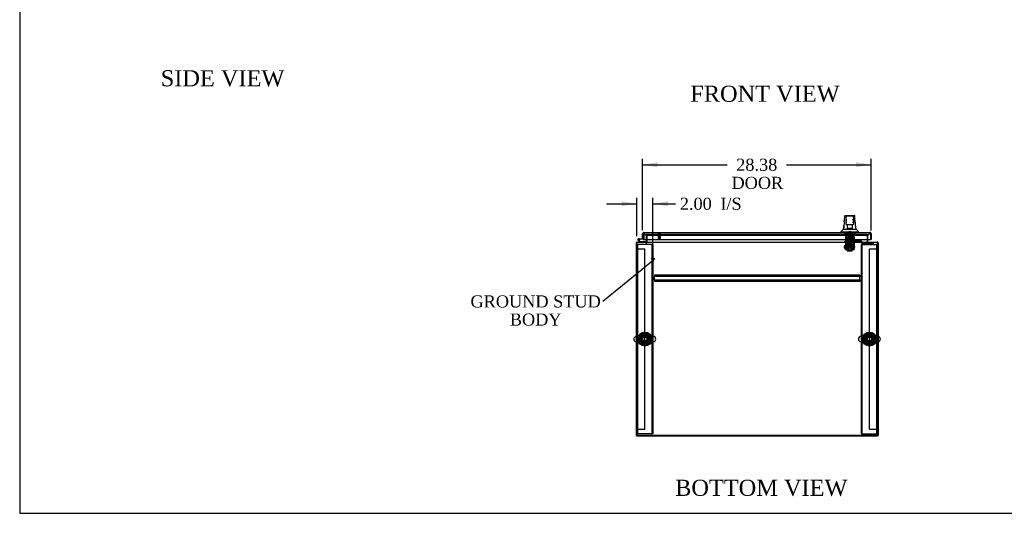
# Model space of a CAD drawing. Header units: inches. Extents: x 1 to 299, y -2 to 199.
# Tile 1 of 9: x 1 to 124, y 1 to 62. Entities that reach past the tile are written whole.
import ezdxf
from ezdxf import colors
from ezdxf.entities.mleader import LeaderData, LeaderLine
from ezdxf.enums import TextEntityAlignment as Align
from ezdxf.lldxf.tags import DXFTag
from ezdxf.math import Vec2, Vec3

# ---------------------------------------------------------------- set-up
doc = ezdxf.new("R2010")
doc.units = ezdxf.units.IN
doc.header["$MEASUREMENT"] = 0
for name, color, linetype in [('COM50677-1', 7, 'Continuous'), ('COM53964-2', 7, 'Continuous'), ('COM55523', 7, 'Continuous'), ('COM70216', 7, 'Continuous'), ('COM70220', 7, 'Continuous'), ('COM70763-3', 7, 'Continuous'), ('COM70764-8', 7, 'Continuous'), ('COM70838', 7, 'Continuous'), ('COM70839-3', 7, 'Continuous'), ('COM71202-3', 7, 'Continuous'), ('COM71203-5', 7, 'Continuous'), ('COM71205-8', 7, 'Continuous'), ('COM71206-6', 7, 'Continuous'), ('Default', 7, 'Continuous'), ('HAN86294', 7, 'Continuous'), ('HAN86294_NUT', 7, 'Continuous'), ('HAN86294_SCREW', 7, 'Continuous'), ('HAN86294_WASHER', 7, 'Continuous'), ('HAN_NUT', 7, 'Continuous'), ('NTS18024', 7, 'Continuous'), ('NTS18147', 7, 'Continuous'), ('ROL87452', 7, 'Continuous'), ('RVT17786', 7, 'Continuous'), ('RVT19000', 7, 'Continuous'), ('SCS86415', 7, 'Continuous'), ('SPC87322', 7, 'Continuous'), ('STD26122', 7, 'Continuous'), ('STD26258', 7, 'Continuous'), ('WAF25376', 7, 'Continuous'), ('WAF25377', 7, 'Continuous'), ('WAM254785', 7, 'Continuous'), ('WAM30038', 7, 'Continuous')]:
    doc.layers.add(name, color=color, linetype=linetype)
doc.styles.add('SEACAD_Times_New_Roman', font='times.ttf')
tags = doc.linetypes.add('HIDDEN2', pattern=[0.1875, 0.125, -0.0625]).pattern_tags.tags
tags[6:7] = [DXFTag(74, 4), DXFTag(75, 0), DXFTag(340, '0'), DXFTag(46, 0.0), DXFTag(50, 0.0), DXFTag(44, 0.0), DXFTag(45, 0.0)]
tags[4:5] = [DXFTag(74, 4), DXFTag(75, 0), DXFTag(340, '0'), DXFTag(46, 0.0), DXFTag(50, 0.0), DXFTag(44, 0.0), DXFTag(45, 0.0)]
doc.dimstyles.new('HAMMOND_(STH_-_300x200)', dxfattribs={"dimtxt": 1.5, "dimasz": 1.875, "dimexe": 0.75, "dimexo": 0.75, "dimgap": 0.375, "dimtad": 0, "dimtih": 1, "dimtoh": 1, "dimzin": 0, "dimdsep": 46, "dimtxsty": 'SEACAD_Times_New_Roman', "dimblk1": '_SE_FILLED', "dimblk2": '_SE_FILLED', "dimsah": 1, "dimcen": 0.75, "dimadec": 0, "dimazin": 0, "dimtfac": 0.8, "dimtofl": 0, "dimtmove": 0, "dimatfit": 3, "dimfxl": 1, "dimtolj": 1, "dimtzin": 0, "dimarcsym": 0})

# ---------------------------------------------------------------- blocks, each defined once
blk = doc.blocks.new('_SE_FILLED')
at = {"color": 0}
blk.add_line((0, 0), (-1, 0), dxfattribs=at)
blk.add_solid([(0, 0), (-1, -0.1665), (-1, 0.1665), (0, 0)], dxfattribs=at)
blk = doc.blocks.new('SE2')
at = {"layer": 'COM50677-1', "color": 7, "linetype": 'HIDDEN2'}
for p, q in [((77.96, 33.94), (78.08, 33.94)), ((78.14, 33.94), (78.08, 33.94)), ((78.08, 10.44), (78.08, 33.94)), ((79.77, 33.94), (78.14, 33.94)), ((79.83, 33.94), (79.77, 33.94)), ((79.83, 33.94), (79.83, 10.44)), ((79.96, 33.94), (79.83, 33.94)), ((79.96, 33.94), (79.96, 10.44)), ((105.83, 33.94), (105.95, 33.94)), ((105.83, 10.44), (105.83, 33.94)), ((105.95, 10.44), (105.95, 33.94)), ((106.01, 33.94), (105.95, 33.94)), ((106.01, 33.94), (107.64, 33.94)), ((107.64, 33.94), (107.7, 33.94)), ((107.7, 33.94), (107.7, 10.44)), ((107.83, 33.94), (107.7, 33.94)), ((77.96, 10.44), (78.08, 10.44)), ((78.14, 10.44), (78.08, 10.44)), ((79.77, 10.44), (78.14, 10.44)), ((79.77, 10.44), (79.83, 10.44)), ((79.96, 10.44), (79.83, 10.44)), ((105.83, 10.44), (105.95, 10.44)), ((105.95, 10.44), (106.01, 10.44)), ((106.01, 10.44), (107.64, 10.44)), ((107.64, 10.44), (107.7, 10.44)), ((107.83, 10.44), (107.7, 10.44))]:
    blk.add_line(p, q, dxfattribs=at)
for centre in [(78.96, 22.19), (106.83, 22.19)]:
    blk.add_circle(centre, 0.375, dxfattribs=at)
at = {"layer": 'COM53964-2', "color": 7, "linetype": 'HIDDEN2'}
for p, q in [((77.96, 33.38), (78.09, 33.38)), ((78.09, 33.38), (78.82, 33.38)), ((78.82, 33.38), (78.96, 33.38)), ((78.96, 11.01), (78.96, 33.38)), ((106.83, 11.01), (106.83, 33.38)), ((106.83, 33.38), (106.96, 33.38)), ((106.96, 33.38), (107.69, 33.38)), ((107.69, 33.38), (107.83, 33.38)), ((77.96, 11.01), (78.09, 11.01)), ((78.09, 11.01), (78.82, 11.01)), ((78.82, 11.01), (78.96, 11.01)), ((106.83, 11.01), (106.96, 11.01)), ((106.96, 11.01), (107.69, 11.01)), ((107.69, 11.01), (107.83, 11.01))]:
    blk.add_line(p, q, dxfattribs=at)
at = {"layer": 'COM55523', "color": 7, "linetype": 'Continuous'}
for p, q in [((78.33, 34.22), (78.12, 34.44)), ((78.2, 34.64), (78.77, 34.64)), ((78.77, 34.58), (78.2, 34.58)), ((78.23, 34.41), (78.36, 34.29)), ((78.25, 34.53), (78.31, 34.53)), ((78.36, 34.29), (79.05, 34.29)), ((78.77, 35.12), (78.77, 35.12)), ((78.77, 34.64), (78.77, 34.64)), ((79.05, 34.29), (79.05, 34.22))]:
    blk.add_line(p, q, dxfattribs=at)
at = {"layer": 'COM55523', "color": 7, "linetype": 'HIDDEN2'}
for p, q in [((78.14, 34.51), (78.14, 34.53)), ((78.16, 34.48), (78.23, 34.41)), ((78.19, 34.58), (78.21, 34.58)), ((78.21, 34.46), (78.19, 34.46)), ((78.31, 34.52), (78.25, 34.52)), ((78.26, 34.53), (78.26, 34.51)), ((78.77, 35.12), (78.83, 35.12)), ((78.8, 34.58), (78.77, 34.58)), ((78.83, 35.12), (78.83, 34.6))]:
    blk.add_line(p, q, dxfattribs=at)
at = {"layer": 'COM55523', "color": 7, "linetype": 'Continuous'}
blk.add_circle((78.2, 34.52), 0.05, dxfattribs=at)
for radius, start, end in [(0.117, 90, 5.2159), (0.117, 227.608, 287.0274), (0.055, 90, 5.2159), (0.055, 5.2159, 90), (0.117, 5.2159, 28.0398)]:
    blk.add_arc((78.2, 34.52), radius, start, end, dxfattribs=at)
at = {"layer": 'COM55523', "color": 7, "linetype": 'HIDDEN2'}
for centre, radius, start, end in [((78.19, 34.53), 0.05, 90, 180), ((78.19, 34.51), 0.05, 180, 270), ((78.2, 34.52), 0.117, 28.0398, 90), ((78.21, 34.53), 0.05, 0, 90), ((78.21, 34.51), 0.05, 270, 0), ((78.8, 34.6), 0.025, 270, 0)]:
    blk.add_arc(centre, radius, start, end, dxfattribs=at)
at = {"layer": 'COM70216', "color": 7, "linetype": 'HIDDEN2'}
for p, q in [((105.64, 30.13), (80.14, 30.13)), ((80.14, 30.13), (80.14, 30.09)), ((80.14, 30.09), (80.14, 29.98)), ((80.14, 29.98), (80.14, 29.94)), ((80.14, 29.5), (80.14, 29.94)), ((105.64, 29.94), (80.14, 29.94)), ((105.64, 29.5), (80.14, 29.5)), ((80.14, 29.5), (80.14, 29.46)), ((80.14, 29.46), (80.14, 29.36)), ((80.14, 29.36), (80.14, 29.32)), ((105.64, 30.13), (105.64, 30.09)), ((105.64, 30.09), (105.64, 29.98)), ((105.64, 29.98), (105.64, 29.94)), ((105.64, 29.5), (105.64, 29.94)), ((105.64, 29.5), (105.64, 29.46)), ((105.64, 29.46), (105.64, 29.36)), ((105.64, 29.36), (105.64, 29.32)), ((105.64, 29.32), (80.14, 29.32))]:
    blk.add_line(p, q, dxfattribs=at)
at = {"layer": 'COM70220', "color": 7, "linetype": 'HIDDEN2'}
for p, q in [((79.16, 35.07), (79.41, 35.07)), ((79.41, 35.07), (106.31, 35.07)), ((106.31, 35.07), (106.56, 35.07))]:
    blk.add_line(p, q, dxfattribs=at)
for centre, start, end in [((79.16, 35.32), 180, 270), ((106.56, 35.32), 270, 360)]:
    blk.add_arc(centre, 0.25, start, end, dxfattribs=at)
at = {"layer": 'COM70763-3', "color": 7, "linetype": 'HIDDEN2'}
blk.add_line((77.96, 10.26), (107.83, 10.26), dxfattribs=at)
at = {"layer": 'COM70763-3', "color": 7, "linetype": 'Continuous'}
for p, q in [((77.96, 10.16), (77.96, 10.22)), ((77.96, 10.16), (107.83, 10.16)), ((107.83, 10.16), (107.83, 10.22))]:
    blk.add_line(p, q, dxfattribs=at)
at = {"layer": 'COM70764-8', "color": 7, "linetype": 'HIDDEN2'}
for p, q in [((79.24, 35.19), (79.24, 35.19)), ((106.55, 35.19), (79.24, 35.19)), ((106.55, 35.19), (106.55, 35.19))]:
    blk.add_line(p, q, dxfattribs=at)
at = {"layer": 'COM70838', "color": 7, "linetype": 'HIDDEN2'}
for p, q in [((103.77, 34.21), (103.77, 34.33)), ((103.77, 34.33), (103.89, 34.33)), ((103.89, 34.33), (104.95, 34.33)), ((104.95, 34.33), (105.03, 34.33)), ((105.75, 34.33), (105.03, 34.33)), ((105.85, 34.33), (105.75, 34.33)), ((105.75, 34.33), (105.75, 34.21)), ((105.91, 34.28), (105.91, 34.27)), ((103.89, 34.21), (103.77, 34.21)), ((104.37, 34.21), (103.89, 34.21)), ((104.95, 34.21), (104.41, 34.21)), ((105.03, 34.21), (104.95, 34.21)), ((105.03, 34.21), (105.72, 34.21)), ((105.84, 34.09), (105.84, 34.12)), ((106.03, 34.15), (106.03, 34.05)), ((106.03, 34.15), (107.28, 34.15)), ((106.03, 34.05), (107.15, 34.05)), ((106.03, 33.92), (107.15, 33.92)), ((107.28, 34.07), (107.28, 34.15)), ((107.28, 34.07), (107.28, 33.94))]:
    blk.add_line(p, q, dxfattribs=at)
for centre, radius, start, end in [((105.85, 34.27), 0.06, 0, 90), ((106.03, 34.28), 0.125, 180, 270), ((105.72, 34.09), 0.117, 76.4554, 90), ((105.72, 34.09), 0.117, 0, 76.4554), ((106.03, 34.12), 0.193, 180, 270)]:
    blk.add_arc(centre, radius, start, end, dxfattribs=at)
for centre, major_axis, start_param, end_param in [((107.15, 34.07), (-0.125, 0), 1.570796, 3.141593), ((107.15, 33.94), (0.125, 0), 4.712389, 6.283185)]:
    blk.add_ellipse(centre, major_axis=major_axis, ratio=0.145455, start_param=start_param, end_param=end_param, dxfattribs=at)
at = {"layer": 'COM70839-3', "color": 7, "linetype": 'HIDDEN2'}
for p, q in [((103.86, 34.94), (103.93, 34.94)), ((103.86, 34.93), (103.86, 34.94)), ((103.86, 34.93), (103.86, 33.8)), ((103.93, 34.94), (103.93, 34.93)), ((103.93, 34.93), (103.93, 33.8)), ((103.93, 34.48), (104.85, 34.48)), ((104.85, 34.94), (104.92, 34.94)), ((104.85, 34.93), (104.85, 34.94)), ((104.85, 34.93), (104.85, 33.8)), ((104.92, 34.94), (104.92, 34.93)), ((104.92, 34.93), (104.92, 33.8)), ((103.86, 33.64), (103.86, 33.8)), ((103.86, 33.64), (103.86, 33.38)), ((103.86, 33.3), (103.86, 33.38)), ((103.86, 33.3), (103.93, 33.3)), ((103.93, 33.8), (103.93, 33.64)), ((104.85, 33.69), (103.93, 33.69)), ((103.93, 33.38), (103.93, 33.64)), ((103.93, 33.62), (104.85, 33.62)), ((103.93, 33.38), (103.93, 33.3)), ((104.85, 33.64), (104.85, 33.8)), ((104.85, 33.64), (104.85, 33.38)), ((104.85, 33.3), (104.85, 33.38)), ((104.85, 33.3), (104.92, 33.3)), ((104.92, 33.8), (104.92, 33.64)), ((104.92, 33.38), (104.92, 33.64)), ((104.92, 33.38), (104.92, 33.3))]:
    blk.add_line(p, q, dxfattribs=at)
at = {"layer": 'COM71202-3', "color": 7, "linetype": 'Continuous'}
for p, q in [((78.67, 34.64), (78.67, 35.27)), ((78.67, 34.64), (78.77, 34.64)), ((78.77, 35.33), (78.73, 35.38)), ((78.77, 35.27), (78.77, 35.38)), ((78.77, 35.33), (78.77, 35.27)), ((78.77, 35.27), (78.77, 34.54)), ((78.77, 35.27), (78.77, 35.27)), ((78.77, 34.64), (78.77, 35.27)), ((78.77, 34.54), (106.95, 34.54)), ((78.82, 35.41), (106.9, 35.41)), ((78.82, 35.41), (78.82, 35.41)), ((78.82, 35.41), (78.82, 35.41)), ((106.9, 35.41), (106.9, 35.41)), ((106.91, 35.41), (106.9, 35.41)), ((106.9, 35.41), (106.9, 35.41)), ((106.95, 35.27), (106.95, 35.38)), ((106.95, 35.33), (106.99, 35.38)), ((106.95, 35.27), (106.95, 35.33)), ((106.95, 35.27), (106.95, 34.54)), ((106.95, 35.27), (106.95, 35.27)), ((106.95, 35.27), (106.95, 34.54)), ((107.05, 34.54), (106.95, 34.54)), ((107.05, 35.27), (107.05, 34.54))]:
    blk.add_line(p, q, dxfattribs=at)
for centre, start, end in [((78.82, 35.27), 127.5036, 180), ((78.82, 35.27), 90.1561, 127.5036), ((78.82, 35.27), 90, 90.0762), ((106.9, 35.27), 89.9238, 90), ((106.9, 35.27), 52.4964, 89.8439), ((106.9, 35.27), 0, 52.4964)]:
    blk.add_arc(centre, 0.143, start, end, dxfattribs=at)
for points in [[(78.77, 35.38), (78.78, 35.39), (78.78, 35.4), (78.8, 35.41), (78.8, 35.41), (78.81, 35.41), (78.81, 35.41), (78.82, 35.41)], [(106.95, 35.38), (106.94, 35.39), (106.94, 35.4), (106.92, 35.41), (106.92, 35.41), (106.91, 35.41), (106.91, 35.41), (106.9, 35.41)]]:
    blk.add_open_spline(points, degree=3, knots=[0, 0, 0, 0, 0.5, 0.5, 0.75, 0.75, 1, 1, 1, 1], dxfattribs=at)
at = {"layer": 'COM71203-5', "color": 7, "linetype": 'HIDDEN2'}
for p, q in [((79.14, 35.19), (79.14, 34.54)), ((79.24, 35.19), (79.14, 35.19))]:
    blk.add_line(p, q, dxfattribs=at)
at = {"layer": 'COM71203-5', "color": 7, "linetype": 'Continuous'}
for p, q in [((79.14, 34.54), (79.14, 34.27)), ((77.86, 34.13), (77.86, 10.22)), ((77.86, 34.13), (77.96, 34.13)), ((77.86, 10.22), (77.96, 10.22))]:
    blk.add_line(p, q, dxfattribs=at)
at = {"layer": 'COM71203-5', "color": 7, "linetype": 'HIDDEN2'}
for centre, radius, start, end in [((78, 34.08), 0.143, 90, 109.6129), ((79.09, 34.27), 0.143, 270, 340.3871), ((78, 34.08), 0.048, 90, 180)]:
    blk.add_arc(centre, radius, start, end, dxfattribs=at)
at = {"layer": 'COM71203-5', "color": 7, "linetype": 'Continuous'}
for centre, radius, start, end in [((79.09, 34.27), 0.048, 270, 0), ((79.09, 34.27), 0.143, 340.3871, 0), ((78, 34.08), 0.143, 109.6129, 160.3871)]:
    blk.add_arc(centre, radius, start, end, dxfattribs=at)
at = {"layer": 'COM71205-8', "color": 7, "linetype": 'Continuous'}
for p, q in [((77.96, 34.08), (77.96, 34.22)), ((77.96, 34.22), (107.83, 34.22)), ((79.24, 34.27), (79.24, 34.54)), ((79.24, 34.27), (79.24, 34.22)), ((106.55, 34.54), (106.55, 34.27)), ((106.55, 34.22), (106.55, 34.27)), ((107.83, 34.22), (107.83, 34.08)), ((77.96, 10.22), (77.96, 34.08)), ((107.83, 34.08), (107.83, 10.22)), ((107.83, 10.22), (77.96, 10.22))]:
    blk.add_line(p, q, dxfattribs=at)
at = {"layer": 'COM71205-8', "color": 7, "linetype": 'HIDDEN2'}
for p, q in [((79.24, 34.54), (79.24, 35.19)), ((79.24, 35.19), (106.55, 35.19)), ((106.55, 35.19), (106.55, 34.54))]:
    blk.add_line(p, q, dxfattribs=at)
at = {"layer": 'COM71206-6', "color": 7, "linetype": 'HIDDEN2'}
for p in [(106.55, 35.19), (106.64, 34.54)]:
    blk.add_line(p, (106.64, 35.19), dxfattribs=at)
at = {"layer": 'COM71206-6', "color": 7, "linetype": 'Continuous'}
for p, q in [((106.64, 34.27), (106.64, 34.54)), ((107.83, 34.13), (107.92, 34.13)), ((107.92, 34.13), (107.92, 10.22)), ((107.83, 10.22), (107.92, 10.22))]:
    blk.add_line(p, q, dxfattribs=at)
for centre, radius, start, end in [((106.69, 34.27), 0.143, 180, 199.6129), ((106.69, 34.27), 0.048, 180, 270), ((107.78, 34.08), 0.143, 19.6129, 70.3871)]:
    blk.add_arc(centre, radius, start, end, dxfattribs=at)
at = {"layer": 'COM71206-6', "color": 7, "linetype": 'HIDDEN2'}
for centre, radius, start, end in [((106.69, 34.27), 0.143, 199.6129, 270), ((107.78, 34.08), 0.143, 70.3871, 90), ((107.78, 34.08), 0.048, 0, 90)]:
    blk.add_arc(centre, radius, start, end, dxfattribs=at)
at = {"layer": 'HAN86294', "color": 7, "linetype": 'Continuous'}
for p, q in [((103.78, 37.47), (103.79, 37.47)), ((103.84, 37.53), (104.94, 37.53)), ((103.94, 36.88), (103.94, 37.36)), ((103.94, 36.48), (103.94, 36.88)), ((104.76, 37.45), (104.03, 37.45)), ((104.85, 37.36), (104.85, 36.88)), ((104.85, 36.88), (104.85, 36.48)), ((105, 37.47), (105, 37.47)), ((103.3, 35.49), (103.65, 35.49)), ((103.3, 35.49), (103.3, 35.41)), ((103.61, 35.85), (103.81, 35.85)), ((103.65, 35.49), (103.89, 35.49)), ((103.81, 35.85), (103.92, 35.85)), ((103.89, 35.49), (104.33, 35.49)), ((103.92, 35.85), (104.13, 35.85)), ((103.94, 36.45), (103.94, 36.48)), ((104.03, 36.39), (104, 36.39)), ((104.76, 36.39), (104.03, 36.39)), ((104.09, 35.96), (104.09, 36.39)), ((104.09, 35.92), (104.09, 35.96)), ((104.31, 35.91), (104.12, 35.91)), ((104.13, 35.85), (104.2, 35.85)), ((104.2, 35.85), (104.29, 35.85)), ((104.29, 35.85), (104.33, 35.85)), ((104.48, 35.91), (104.31, 35.91)), ((104.33, 35.85), (104.45, 35.85)), ((104.33, 35.49), (104.45, 35.49)), ((104.45, 35.85), (104.75, 35.85)), ((104.45, 35.49), (104.5, 35.49)), ((104.66, 35.91), (104.48, 35.91)), ((104.5, 35.49), (104.65, 35.49)), ((104.65, 35.49), (105.13, 35.49)), ((104.69, 36.39), (104.69, 35.96)), ((104.69, 35.96), (104.69, 35.92)), ((104.75, 35.85), (104.86, 35.85)), ((104.79, 36.39), (104.76, 36.39)), ((104.85, 36.48), (104.85, 36.45)), ((104.86, 35.85), (105.16, 35.85)), ((105.13, 35.49), (105.48, 35.49)), ((105.48, 35.41), (105.48, 35.49))]:
    blk.add_line(p, q, dxfattribs=at)
at = {"layer": 'HAN86294', "color": 7, "linetype": 'HIDDEN2'}
for p, q in [((104, 34.71), (104, 35.41)), ((104.19, 34.71), (104, 34.71)), ((104.19, 34.71), (104.19, 35.41)), ((104.59, 34.71), (104.19, 34.71)), ((104.23, 35.41), (104.23, 35.29)), ((104.23, 35.29), (104.55, 35.29)), ((104.23, 34.58), (104.23, 34.71)), ((104.39, 34.58), (104.23, 34.58)), ((104.55, 34.58), (104.39, 34.58)), ((104.55, 35.29), (104.55, 35.41)), ((104.55, 34.58), (104.55, 34.71)), ((104.59, 34.71), (104.59, 35.41)), ((104.79, 34.71), (104.59, 34.71)), ((104.79, 34.71), (104.79, 35.41)), ((104.23, 34.21), (104.23, 33.25)), ((104.23, 33.25), (104.55, 33.25)), ((104.23, 33.25), (104.26, 33.22)), ((104.52, 33.22), (104.26, 33.22)), ((104.52, 33.22), (104.55, 33.25)), ((104.55, 33.25), (104.55, 34.21))]:
    blk.add_line(p, q, dxfattribs=at)
at = {"layer": 'HAN86294', "color": 7, "linetype": 'Continuous'}
for centre, radius, start, end in [((119.53, 34.85), 15.93, 173.1476, 176.4108), ((103.84, 37.47), 0.06, 89.9925, 174.0071), ((104.03, 37.36), 0.09, 90, 180), ((104.19, 36.88), 0.259, 130.7149, 177.9019), ((103.98, 36.88), 0.0411, 178.3464, 179.9974), ((104.76, 37.36), 0.09, 0, 90), ((104.59, 36.88), 0.259, 2.0981, 49.2851), ((104.8, 36.88), 0.0411, 0.0026, 1.6536), ((104.94, 37.47), 0.06, 5.5758, 90.0089), ((43.14, 29.8), 62.32, 5.5659, 6.5216), ((99.51, 39.12), 5.25, 316.2334, 321.3827), ((104.03, 36.48), 0.09, 180, 270), ((104, 36.45), 0.06, 180, 270), ((104.76, 36.48), 0.09, 270, 0), ((104.79, 36.45), 0.06, 270, 0), ((117.6, 46.04), 16.06, 219.3746, 221.0327)]:
    blk.add_arc(centre, radius, start, end, dxfattribs=at)
for points in [[(103.71, 36.75), (103.73, 36.99), (103.76, 37.23), (103.78, 37.47)], [(105.05, 36.88), (105.03, 37.08), (105.02, 37.27), (105, 37.47)], [(103.62, 35.85), (103.63, 35.99), (103.65, 36.13), (103.66, 36.27)]]:
    blk.add_open_spline(points, degree=3, dxfattribs=at)
for points, knots in [([(104.03, 36.6), (104.02, 36.61), (104.02, 36.63), (104.01, 36.65), (104, 36.66), (103.99, 36.7), (103.98, 36.72), (103.96, 36.76), (103.96, 36.77), (103.95, 36.79), (103.95, 36.81), (103.94, 36.84), (103.94, 36.86), (103.94, 36.88)], [0, 0, 0, 0, 0.125, 0.125, 0.25, 0.25, 0.5, 0.5, 0.625, 0.625, 0.75, 0.75, 1, 1, 1, 1]), ([(104.85, 36.88), (104.85, 36.86), (104.84, 36.84), (104.83, 36.81), (104.83, 36.79), (104.82, 36.77), (104.82, 36.76), (104.81, 36.72), (104.8, 36.7), (104.78, 36.66), (104.78, 36.65), (104.77, 36.63), (104.76, 36.61), (104.76, 36.6)], [0, 0, 0, 0, 0.25, 0.25, 0.375, 0.375, 0.5, 0.5, 0.75, 0.75, 0.875, 0.875, 1, 1, 1, 1]), ([(104.09, 35.96), (104.09, 35.96), (104.09, 35.97), (104.1, 35.98), (104.1, 35.99), (104.11, 36.01), (104.11, 36.02), (104.12, 36.04)], [0, 0, 0, 0, 0.25, 0.25, 0.5, 0.5, 1, 1, 1, 1]), ([(104.12, 35.91), (104.12, 35.91), (104.11, 35.91), (104.11, 35.91), (104.1, 35.91), (104.1, 35.91), (104.09, 35.91), (104.09, 35.91), (104.09, 35.91), (104.09, 35.92)], [0, 0, 0, 0, 0.25, 0.25, 0.5, 0.5, 0.75, 0.75, 1, 1, 1, 1]), ([(104.66, 36.04), (104.67, 36.02), (104.67, 36.01), (104.68, 35.99), (104.69, 35.98), (104.69, 35.97), (104.69, 35.96), (104.69, 35.96)], [0, 0, 0, 0, 0.5, 0.5, 0.75, 0.75, 1, 1, 1, 1]), ([(104.69, 35.92), (104.69, 35.91), (104.69, 35.91), (104.69, 35.91), (104.68, 35.91), (104.68, 35.91), (104.67, 35.91), (104.66, 35.91)], [0, 0, 0, 0, 0.25, 0.25, 0.5, 0.5, 1, 1, 1, 1])]:
    blk.add_open_spline(points, degree=3, knots=knots, dxfattribs=at)
at = {"layer": 'HAN86294_NUT', "color": 7, "linetype": 'HIDDEN2'}
for p, q in [((104.39, 33.99), (104.06, 33.99)), ((104.06, 33.67), (104.06, 33.99)), ((104.22, 33.67), (104.06, 33.67)), ((104.06, 33.67), (104.06, 33.62)), ((104.69, 33.59), (104.09, 33.59)), ((104.39, 33.67), (104.22, 33.67)), ((104.72, 33.99), (104.39, 33.99)), ((104.39, 33.67), (104.39, 33.99)), ((104.56, 33.67), (104.39, 33.67)), ((104.72, 33.67), (104.56, 33.67)), ((104.72, 33.67), (104.72, 33.99)), ((104.72, 33.62), (104.72, 33.67))]:
    blk.add_line(p, q, dxfattribs=at)
for centre, start, end in [((104.09, 33.62), 180, 270), ((104.69, 33.62), 270, 0)]:
    blk.add_arc(centre, 0.03, start, end, dxfattribs=at)
at = {"layer": 'HAN86294_SCREW', "color": 7, "linetype": 'HIDDEN2'}
for p, q in [((104.27, 35.54), (104.51, 35.54)), ((104.27, 35.54), (104.27, 35.17)), ((104.51, 35.17), (104.51, 35.54)), ((104.13, 35.17), (104.65, 35.17)), ((104.13, 35.17), (104.13, 35.1)), ((104.13, 35.1), (104.65, 35.1)), ((104.17, 34.96), (104.17, 35.1)), ((104.17, 34.96), (104.28, 34.96)), ((104.28, 34.96), (104.28, 35.1)), ((104.28, 34.96), (104.5, 34.96)), ((104.5, 34.96), (104.5, 35.1)), ((104.5, 34.96), (104.61, 34.96)), ((104.61, 34.96), (104.61, 35.1)), ((104.65, 35.1), (104.65, 35.17))]:
    blk.add_line(p, q, dxfattribs=at)
at = {"layer": 'HAN86294_WASHER', "color": 7, "linetype": 'HIDDEN2'}
for p, q in [((104.08, 35.32), (104.08, 35.26)), ((104.7, 35.26), (104.08, 35.26)), ((104.7, 35.26), (104.08, 35.26)), ((104.08, 35.26), (104.08, 35.2)), ((104.7, 35.2), (104.08, 35.2)), ((104.7, 35.26), (104.7, 35.32)), ((104.7, 35.2), (104.7, 35.26))]:
    blk.add_line(p, q, dxfattribs=at)
at = {"layer": 'HAN_NUT', "color": 7, "linetype": 'HIDDEN2'}
for p, q in [((103.78, 35.32), (103.78, 35.1)), ((103.78, 35.1), (104.08, 35.1)), ((104.08, 35.32), (104.08, 35.1)), ((104.08, 35.1), (104.7, 35.1)), ((104.7, 35.32), (104.7, 35.1)), ((104.7, 35.1), (105, 35.1)), ((105, 35.32), (105, 35.1))]:
    blk.add_line(p, q, dxfattribs=at)
at = {"layer": 'NTS18024', "color": 7, "linetype": 'HIDDEN2'}
for p, q in [((78.42, 22.19), (78.69, 22.66)), ((78.69, 21.73), (78.42, 22.19)), ((78.69, 22.66), (79.22, 22.66)), ((79.22, 22.66), (79.49, 22.19)), ((79.49, 22.19), (79.22, 21.73)), ((106.36, 22.46), (106.83, 22.73)), ((106.36, 21.93), (106.36, 22.46)), ((106.83, 22.73), (107.29, 22.46)), ((107.29, 22.46), (107.29, 21.93)), ((79.22, 21.73), (78.69, 21.73)), ((106.82, 21.65), (106.36, 21.93)), ((107.29, 21.93), (106.82, 21.65))]:
    blk.add_line(p, q, dxfattribs=at)
for centre in [(78.96, 22.19), (106.83, 22.19)]:
    blk.add_circle(centre, 0.263, dxfattribs=at)
at = {"layer": 'NTS18147', "color": 7, "linetype": 'HIDDEN2'}
for p, q in [((104, 34.41), (103.93, 34.41)), ((103.93, 34.41), (103.93, 34.41)), ((104, 34.41), (103.93, 34.41)), ((103.93, 34.41), (103.93, 34.35)), ((103.93, 34.35), (104, 34.35)), ((103.93, 34.35), (104, 34.35)), ((103.93, 34.35), (103.93, 34.28)), ((103.93, 34.28), (103.99, 34.28)), ((103.93, 34.28), (103.99, 34.28)), ((103.99, 34.35), (103.99, 34.28)), ((104.32, 34.41), (104, 34.41)), ((104, 34.41), (104, 34.41)), ((104.32, 34.41), (104, 34.41)), ((104, 34.35), (104, 34.41)), ((104.16, 34.28), (104.19, 34.28)), ((104.16, 34.28), (104.19, 34.28)), ((104.61, 34.85), (104.17, 34.85)), ((104.17, 34.85), (104.17, 34.85)), ((104.61, 34.85), (104.17, 34.85)), ((104.17, 34.85), (104.17, 34.41)), ((104.46, 34.41), (104.32, 34.41)), ((104.32, 34.41), (104.32, 34.41)), ((104.46, 34.41), (104.32, 34.41)), ((104.32, 34.41), (104.32, 34.35)), ((104.32, 34.35), (104.46, 34.35)), ((104.32, 34.35), (104.46, 34.35)), ((104.79, 34.41), (104.46, 34.41)), ((104.46, 34.41), (104.46, 34.41)), ((104.79, 34.41), (104.46, 34.41)), ((104.46, 34.35), (104.46, 34.41)), ((104.59, 34.28), (104.62, 34.28)), ((104.59, 34.28), (104.62, 34.28)), ((104.61, 34.85), (104.61, 34.85)), ((104.61, 34.41), (104.61, 34.85)), ((104.85, 34.41), (104.79, 34.41)), ((104.79, 34.41), (104.79, 34.41)), ((104.85, 34.41), (104.79, 34.41)), ((104.79, 34.41), (104.79, 34.35)), ((104.79, 34.35), (104.85, 34.35)), ((104.79, 34.35), (104.85, 34.35)), ((104.79, 34.28), (104.79, 34.35)), ((104.79, 34.28), (104.85, 34.28)), ((104.79, 34.28), (104.85, 34.28)), ((104.85, 34.41), (104.85, 34.41)), ((104.85, 34.35), (104.85, 34.41)), ((104.85, 34.28), (104.85, 34.35))]:
    blk.add_line(p, q, dxfattribs=at)
for centre, start_param, end_param in [((104.16, 34.6), 2.506883, 3.776302), ((104.16, 34.6), 2.506883, 3.776302), ((104.19, 34.6), 3.141593, 3.776302), ((104.59, 34.6), 2.506883, 2.74469), ((104.59, 34.6), 2.506883, 3.141593), ((104.62, 34.6), 2.506883, 3.141593), ((104.62, 34.6), 2.506883, 3.776302), ((104.59, 34.6), 2.941057, 3.141593)]:
    blk.add_ellipse(centre, major_axis=(0, 0.318), ratio=0.866025, start_param=start_param, end_param=end_param, dxfattribs=at)
at = {"layer": 'ROL87452', "color": 7, "linetype": 'HIDDEN2'}
for p, q in [((104.08, 33.13), (104.08, 34.13)), ((104.08, 33.13), (104.7, 33.13)), ((104.7, 33.13), (104.7, 34.13))]:
    blk.add_line(p, q, dxfattribs=at)
at = {"layer": 'RVT17786', "color": 7, "linetype": 'HIDDEN2'}
for p, q in [((103.71, 33.75), (103.71, 33.5)), ((104.92, 33.75), (103.71, 33.75)), ((103.71, 33.5), (104.92, 33.5))]:
    blk.add_line(p, q, dxfattribs=at)
blk.add_arc((104.69, 33.63), 0.318, 317.1291, 42.8709, dxfattribs=at)
at = {"layer": 'RVT19000', "color": 7, "linetype": 'HIDDEN2'}
for p, q in [((104.2, 34.33), (104.2, 34.21)), ((104.53, 34.55), (104.25, 34.55)), ((104.25, 34.55), (104.25, 34.33)), ((104.53, 34.33), (104.53, 34.55)), ((104.59, 34.21), (104.59, 34.33)), ((104.08, 34.21), (104.08, 34.13)), ((104.7, 34.1), (104.08, 34.1)), ((104.41, 34.21), (104.37, 34.21)), ((104.7, 34.13), (104.7, 34.21))]:
    blk.add_line(p, q, dxfattribs=at)
at = {"layer": 'SCS86415', "color": 7, "linetype": 'HIDDEN2'}
for p, q in [((78.43, 22.52), (77.92, 22.52)), ((79.99, 22.52), (79.49, 22.52)), ((106.3, 22.52), (105.79, 22.52)), ((107.86, 22.52), (107.36, 22.52)), ((77.92, 21.86), (78.43, 21.86)), ((79.49, 21.86), (79.99, 21.86)), ((105.79, 21.86), (106.3, 21.86)), ((107.36, 21.86), (107.86, 21.86))]:
    blk.add_line(p, q, dxfattribs=at)
for centre, radius in [((78.96, 22.19), 0.625), ((78.96, 22.19), 0.312), ((78.96, 22.19), 0.252), ((106.83, 22.19), 0.625), ((106.83, 22.19), 0.312), ((106.83, 22.19), 0.252)]:
    blk.add_circle(centre, radius, dxfattribs=at)
at = {"layer": 'SCS86415', "color": 7, "linetype": 'Continuous'}
for centre, start, end in [((77.92, 22.19), 100.3132, 259.6868), ((107.86, 22.19), 280.3132, 79.6868)]:
    blk.add_arc(centre, 0.331, start, end, dxfattribs=at)
at = {"layer": 'SCS86415', "color": 7, "linetype": 'HIDDEN2'}
for centre, start, end in [((77.92, 22.19), 90, 100.3132), ((79.99, 22.19), 270, 90), ((105.79, 22.19), 90, 270), ((107.86, 22.19), 79.6868, 90), ((77.92, 22.19), 259.6868, 270), ((107.86, 22.19), 270, 280.3132)]:
    blk.add_arc(centre, 0.331, start, end, dxfattribs=at)
at = {"layer": 'SPC87322', "color": 7, "linetype": 'HIDDEN2'}
for p, q in [((104, 34.71), (104, 34.33)), ((104.15, 34.21), (104.15, 34.33)), ((104.16, 34.21), (104.16, 34.33)), ((104.62, 34.21), (104.62, 34.33)), ((104.63, 34.21), (104.63, 34.33)), ((104.78, 34.33), (104.78, 34.71))]:
    blk.add_line(p, q, dxfattribs=at)
at = {"layer": 'STD26122', "color": 7, "linetype": 'HIDDEN2'}
for p, q in [((104.21, 35.32), (104.21, 34.35)), ((104.21, 34.35), (104.58, 34.35)), ((104.21, 34.35), (104.24, 34.32)), ((104.54, 34.32), (104.24, 34.32)), ((104.54, 34.32), (104.58, 34.35)), ((104.58, 34.35), (104.58, 35.32))]:
    blk.add_line(p, q, dxfattribs=at)
at = {"layer": 'STD26258', "color": 7, "linetype": 'HIDDEN2'}
for p, q in [((80.61, 35.32), (80.61, 35.29)), ((80.61, 35.29), (80.92, 35.29)), ((80.64, 35.29), (80.64, 34.69)), ((80.64, 34.69), (80.89, 34.69)), ((80.67, 34.69), (80.67, 35.29)), ((80.86, 34.69), (80.86, 35.29)), ((80.89, 34.69), (80.89, 35.29)), ((80.92, 35.29), (80.92, 35.32))]:
    blk.add_line(p, q, dxfattribs=at)
blk.add_circle((79.96, 32.13), 0.156, dxfattribs=at)
at = {"layer": 'WAF25376', "color": 7, "linetype": 'HIDDEN2'}
for p, q in [((103.95, 33.94), (103.95, 33.31)), ((104.05, 33.94), (103.95, 33.94)), ((103.95, 33.31), (104.05, 33.31)), ((104.05, 33.94), (104.05, 33.31)), ((104.73, 33.94), (104.73, 33.31)), ((104.83, 33.94), (104.73, 33.94)), ((104.73, 33.31), (104.83, 33.31)), ((104.83, 33.94), (104.83, 33.31))]:
    blk.add_line(p, q, dxfattribs=at)
at = {"layer": 'WAF25377', "color": 7, "linetype": 'HIDDEN2'}
for centre, radius in [((78.96, 22.19), 0.875), ((78.96, 22.19), 0.34), ((106.83, 22.19), 0.875), ((106.83, 22.19), 0.34)]:
    blk.add_circle(centre, radius, dxfattribs=at)
at = {"layer": 'WAM254785', "color": 7, "linetype": 'HIDDEN2'}
for centre, radius in [((78.96, 22.19), 0.75), ((78.96, 22.19), 0.312), ((106.83, 22.19), 0.75), ((106.83, 22.19), 0.312)]:
    blk.add_circle(centre, radius, dxfattribs=at)
at = {"layer": 'WAM30038', "color": 7, "linetype": 'HIDDEN2'}
for p, q in [((104.02, 34.56), (104.77, 34.56)), ((104.02, 34.56), (104.02, 34.56)), ((104.02, 34.56), (104.77, 34.56)), ((104.02, 34.56), (104.02, 34.53)), ((104.02, 34.53), (104.77, 34.53)), ((104.02, 34.53), (104.77, 34.53)), ((104.16, 34.62), (104.22, 34.62)), ((104.16, 34.62), (104.22, 34.62)), ((104.22, 34.62), (104.19, 34.58)), ((104.22, 34.62), (104.19, 34.58)), ((104.21, 34.58), (104.24, 34.62)), ((104.21, 34.58), (104.24, 34.62)), ((104.21, 34.57), (104.23, 34.61)), ((104.23, 34.61), (104.22, 34.62)), ((104.23, 34.61), (104.22, 34.62)), ((104.23, 34.61), (104.23, 34.61)), ((104.24, 34.62), (104.37, 34.62)), ((104.24, 34.62), (104.37, 34.62)), ((104.37, 34.62), (104.37, 34.58)), ((104.41, 34.62), (104.54, 34.62)), ((104.41, 34.62), (104.54, 34.62)), ((104.41, 34.58), (104.41, 34.62)), ((104.54, 34.62), (104.57, 34.58)), ((104.54, 34.62), (104.57, 34.58)), ((104.56, 34.62), (104.55, 34.61)), ((104.56, 34.62), (104.55, 34.61)), ((104.55, 34.61), (104.55, 34.61)), ((104.55, 34.61), (104.58, 34.57)), ((104.56, 34.62), (104.62, 34.62)), ((104.59, 34.58), (104.56, 34.62)), ((104.56, 34.62), (104.62, 34.62)), ((104.59, 34.58), (104.56, 34.62)), ((104.77, 34.56), (104.77, 34.56)), ((104.77, 34.53), (104.77, 34.56))]:
    blk.add_line(p, q, dxfattribs=at)
for centre, radius, start, end in [((103.48, 35.14), 0.854, 316.5547, 318.2901), ((104.39, 34.58), 0.0182, 177.1609, 267.9942), ((104.39, 34.58), 0.0181, 271.7718, 3.073), ((105.29, 35.14), 0.85, 221.7058, 223.4493)]:
    blk.add_arc(centre, radius, start, end, dxfattribs=at)
for points, knots in [([(104.12, 34.58), (104.12, 34.58), (104.13, 34.58), (104.13, 34.58), (104.14, 34.6), (104.15, 34.61), (104.16, 34.62)], [0, 0, 0, 0, 0.141448, 0.141448, 0.141448, 1, 1, 1, 1]), ([(104.19, 34.58), (104.19, 34.57), (104.19, 34.57), (104.18, 34.57), (104.18, 34.57), (104.18, 34.56), (104.18, 34.56), (104.18, 34.56)], [0, 0, 0, 0, 0.25, 0.25, 0.5, 0.5, 0.5626015, 0.5626015, 0.5626015, 0.5626015]), ([(104.19, 34.56), (104.19, 34.56), (104.19, 34.56), (104.2, 34.56), (104.2, 34.56), (104.21, 34.57), (104.21, 34.57), (104.21, 34.58)], [0, 0, 0, 0, 0.25, 0.25, 0.5, 0.5, 1, 1, 1, 1]), ([(104.57, 34.58), (104.57, 34.57), (104.57, 34.57), (104.57, 34.57), (104.58, 34.57), (104.58, 34.56), (104.58, 34.56), (104.59, 34.56), (104.59, 34.56), (104.59, 34.56)], [0, 0, 0, 0, 0.25, 0.25, 0.5, 0.5, 0.75, 0.75, 1, 1, 1, 1]), ([(104.6, 34.56), (104.6, 34.56), (104.6, 34.56), (104.6, 34.57), (104.6, 34.57), (104.59, 34.58)], [0.4389304, 0.4389304, 0.4389304, 0.4389304, 0.5, 0.5, 1, 1, 1, 1]), ([(104.62, 34.62), (104.63, 34.61), (104.64, 34.6), (104.65, 34.58), (104.66, 34.58), (104.66, 34.58), (104.66, 34.58)], [0, 0, 0, 0, 0.858552, 0.858552, 0.858552, 1, 1, 1, 1])]:
    blk.add_open_spline(points, degree=3, knots=knots, dxfattribs=at)
blk = doc.blocks.new('DMBLK4886')
at = {"layer": 'Default', "linetype": 'Continuous'}
for points in [[(76.08, 39.3), (76.08, 38.68), (77.96, 38.99)], [(81.83, 39.3), (79.96, 38.99), (81.83, 38.68)]]:
    blk.add_hatch(color=7, dxfattribs=at).paths.add_polyline_path(points)
at = {"layer": 'Default', "color": 7, "linetype": 'Continuous'}
for p, q in [((77.96, 34.97), (77.96, 39.74)), ((79.96, 32.88), (79.96, 39.74)), ((74.21, 38.99), (77.96, 38.99)), ((79.96, 38.99), (82.02, 38.99)), ((82.02, 38.99), (82.77, 38.99))]:
    blk.add_line(p, q, dxfattribs=at)
at = {"layer": 'Default', "color": 7, "linetype": 'Continuous', "style": 'SEACAD_Times_New_Roman'}
for s, p in [('2.00', (83.3, 39.74)), ('I/S', (88.33, 39.74))]:
    blk.add_text(s, height=1.5, dxfattribs=at).set_placement(p, align=Align.TOP_LEFT)
blk = doc.blocks.new('DMBLK4887')
at = {"layer": 'Default', "linetype": 'Continuous'}
for points in [[(80.55, 44.14), (78.67, 43.83), (80.55, 43.52)], [(105.17, 44.14), (105.17, 43.52), (107.05, 43.83)]]:
    blk.add_hatch(color=7, dxfattribs=at).paths.add_polyline_path(points)
at = {"layer": 'Default', "color": 7, "linetype": 'Continuous'}
for p, q in [((78.67, 35.7), (78.67, 44.58)), ((107.05, 35.65), (107.05, 44.58)), ((78.67, 43.83), (89.19, 43.83)), ((96.53, 43.83), (107.05, 43.83))]:
    blk.add_line(p, q, dxfattribs=at)
at = {"layer": 'Default', "color": 7, "linetype": 'Continuous', "style": 'SEACAD_Times_New_Roman'}
for s, p in [('28.38', (90.3, 44.58)), ('DOOR', (89.71, 42.33))]:
    blk.add_text(s, height=1.5, dxfattribs=at).set_placement(p, align=Align.TOP_LEFT)
blk = doc.blocks.new('BORDER')
at = {"layer": 'Default', "color": 7, "linetype": 'Continuous'}
for p, q in [((-41.86, 27.86), (-41.86, 0)), ((-41.86, 0), (0, 0))]:
    blk.add_line(p, q, dxfattribs=at)

msp = doc.modelspace()

# ---------------------------------------------------------------- block references
at = {"layer": 'Default', "color": 7, "xscale": 7.12, "yscale": 7.12, "zscale": 7.12}
msp.add_blockref('BORDER', (299.411, 0.564), dxfattribs=at)
at = {"layer": 'Default'}
msp.add_blockref('SE2', (0, 0), dxfattribs=at)

# ---------------------------------------------------------------- texts
at = {"layer": 'Default', "color": 7, "linetype": 'Continuous', "style": 'SEACAD_Times_New_Roman'}
for s, p in [('SIDE VIEW', (18.872, 55.566)), ('FRONT VIEW', (84.594, 53.644)), ('BOTTOM VIEW', (82.717, 4.731))]:
    msp.add_text(s, height=2, dxfattribs=at).set_placement(p, align=Align.TOP_LEFT)

# ---------------------------------------------------------------- dimensions: what is measured, and where the dimension line sits
at = {"layer": 'Default', "color": 7, "linetype": 'Continuous'}
dim = msp.add_linear_dim(base=(78.673, 43.831), p1=(78.673, 34.955), p2=(107.048, 34.902), angle=359.89399, text='\\A1;<>\\PDOOR', dimstyle='HAMMOND_(STH_-_300x200)', dxfattribs=at)
dim.commit()
dim.dimension.update_dxf_attribs({"geometry": 'DMBLK4887', "text_midpoint": (92.86, 43.831), "dimtype": 161})
dim = msp.add_linear_dim(base=(79.956, 38.991), p1=(77.956, 34.224), p2=(79.956, 32.129), text='\\A1;<> I/S', dimstyle='HAMMOND_(STH_-_300x200)', override={"dimtmove": 1}, dxfattribs=at)
dim.commit()
dim.dimension.update_dxf_attribs({"geometry": 'DMBLK4886', "text_midpoint": (82.774, 38.991), "dimtype": 160})

# ---------------------------------------------------------------- leaders
ml = msp.add_multileader_mtext('Standard', dxfattribs=at)
ml.set_content('{\\pxsm0.9;\\fTimes New Roman|b0||i0||c0|p34;\\W1.;GROUND STUD\\PBODY\\P}', color=7)
ml.set_leader_properties()
ml.set_arrow_properties(name='_SE_FILLED')
ml.build(insert=Vec2(0, 0))
ml.multileader.update_dxf_attribs({"dogleg_length": 0, "arrow_head_size": 1.875})
ctx = ml.context
ctx.base_point, ctx.char_height, ctx.arrow_head_size, ctx.landing_gap_size = Vec3(57.485, 26.188), 1.5, 1.875, 0.525
ctx.text_align_type = 1
notes = []
notes.append((ctx, [(0, (1, 1, 0), (73.76, 26.848), (-1, 0), 0, [(0, [(80.082, 32.037)], 0, [])])]))
ctx.mtext.insert, ctx.mtext.alignment = Vec3(65.405, 27.614), 2
for ctx, leaders in notes:
    for number, flags, end, landing, length, lines in leaders:
        leader = LeaderData()
        leader.index, (leader.has_last_leader_line, leader.has_dogleg_vector, leader.attachment_direction) = number, flags
        leader.last_leader_point, leader.dogleg_vector, leader.dogleg_length = Vec3(end), Vec3(landing), length
        for number, points, colour, breaks in lines:
            line = LeaderLine()
            line.index, line.vertices, line.color, line.breaks = number, Vec3.list(points), colors.encode_raw_color(colour), breaks
            leader.lines.append(line)
        ctx.leaders.append(leader)

doc.saveas('drawing.dxf')
